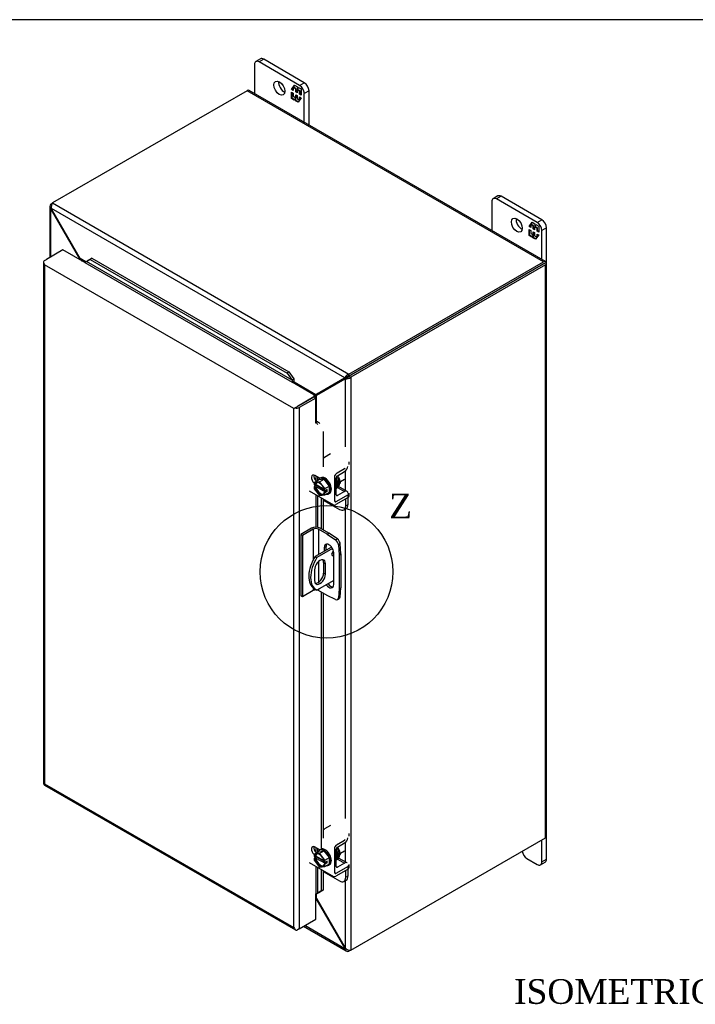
# Model space of a CAD drawing. Header units: inches. Extents: x 0 to 120, y -1 to 80.
# Tile 10 of 11: x 82 to 101, y 52 to 80. Entities that reach past the tile are written whole.
import ezdxf
from ezdxf.enums import TextEntityAlignment as Align
from ezdxf.lldxf.tags import DXFTag

# ---------------------------------------------------------------- set-up
doc = ezdxf.new("R2010")
doc.units = ezdxf.units.IN
doc.header["$MEASUREMENT"] = 0
for name, color, linetype in [('COM40153-1', 7, 'Continuous'), ('COM40153-2', 7, 'Continuous'), ('COM42667', 7, 'Continuous'), ('COM42780', 7, 'Continuous'), ('COM42947', 7, 'Continuous'), ('COM48470', 7, 'Continuous'), ('COM71102-5', 7, 'Continuous'), ('Default', 7, 'Continuous'), ('FET07710', 7, 'Continuous'), ('NTS166105', 7, 'Continuous'), ('SCC19011', 7, 'Continuous'), ('SPR20265', 7, 'Continuous'), ('WAF25035', 7, 'Continuous')]:
    doc.layers.add(name, color=color, linetype=linetype)
doc.styles.add('SEACAD_Times_New_Roman', font='times.ttf')
tags = doc.linetypes.add('CENTER2', pattern=[1.125, 0.75, -0.125, 0.125, -0.125]).pattern_tags.tags
tags[10:11] = [DXFTag(74, 4), DXFTag(75, 0), DXFTag(340, '0'), DXFTag(46, 0.0), DXFTag(50, 0.0), DXFTag(44, 0.0), DXFTag(45, 0.0)]
tags[8:9] = [DXFTag(74, 4), DXFTag(75, 0), DXFTag(340, '0'), DXFTag(46, 0.0), DXFTag(50, 0.0), DXFTag(44, 0.0), DXFTag(45, 0.0)]
tags[6:7] = [DXFTag(74, 4), DXFTag(75, 0), DXFTag(340, '0'), DXFTag(46, 0.0), DXFTag(50, 0.0), DXFTag(44, 0.0), DXFTag(45, 0.0)]
tags[4:5] = [DXFTag(74, 4), DXFTag(75, 0), DXFTag(340, '0'), DXFTag(46, 0.0), DXFTag(50, 0.0), DXFTag(44, 0.0), DXFTag(45, 0.0)]

# ---------------------------------------------------------------- blocks, each defined once
blk = doc.blocks.new('SE2')
at = {"layer": 'COM40153-1', "color": 7, "linetype": 'Continuous'}
for p, q in [((90.345, 64.712), (89.88, 64.444)), ((90.372, 64.669), (89.931, 64.414)), ((90.59, 64.769), (90.59, 64.821)), ((89.88, 64.444), (89.931, 64.414)), ((90.12, 64.271), (90.171, 64.242)), ((90.12, 64.271), (90.12, 63.975)), ((90.171, 63.946), (90.171, 64.242)), ((89.862, 64.064), (89.862, 63.767)), ((90.12, 63.975), (90.171, 63.946)), ((89.856, 63.538), (89.907, 63.508)), ((90.405, 63.769), (89.931, 63.496))]:
    blk.add_line(p, q, dxfattribs=at)
for centre, major_axis, start_param, end_param in [((90.482, 64.821), (-0.108, 0), 2.913169, 3.654418), ((90.231, 64.187), (0.375, 0.65), 1.508132, 3.141593), ((90.282, 64.158), (0.375, 0.65), 1.508132, 3.204257), ((90.016, 64.153), (-0.109, -0.189), 2.356194, 5.497787), ((90.392, 64.528), (-0.0313, -0.0541), 3.703412, 6.283185), ((90.341, 64.557), (0.0312, 0.0541), 4.093609, 5.331168), ((90.392, 64.528), (-0.0313, -0.0541), 0, 1.076383), ((89.965, 64.182), (-0.109, -0.189), 2.356194, 2.906426), ((90.016, 63.856), (0.109, 0.189), 2.356194, 5.497787), ((89.965, 63.886), (0.109, 0.189), 3.37676, 5.497787)]:
    blk.add_ellipse(centre, major_axis=major_axis, ratio=0.57735, start_param=start_param, end_param=end_param, dxfattribs=at)
at = {"layer": 'COM40153-2', "color": 7, "linetype": 'Continuous'}
for p, q in [((89.778, 65.245), (89.477, 65.071)), ((89.827, 65.216), (89.527, 65.043)), ((89.827, 65.216), (89.827, 64.352)), ((89.976, 65.216), (89.976, 64.499)), ((90.222, 65.074), (89.976, 65.216)), ((90.271, 65.103), (90.025, 65.245)), ((89.477, 65.071), (89.477, 63.336)), ((89.527, 65.043), (89.477, 65.071)), ((89.527, 65.043), (89.527, 63.308)), ((90.222, 65.074), (90.271, 65.103)), ((90.222, 65.074), (90.458, 64.914)), ((90.508, 64.942), (90.271, 65.103)), ((90.458, 64.914), (90.508, 64.942)), ((90.139, 64.703), (90.189, 64.732)), ((90.139, 64.703), (90.139, 64.594)), ((90.189, 64.622), (90.189, 64.732)), ((90.588, 64.803), (90.538, 64.775)), ((90.538, 64.775), (90.559, 64.49)), ((90.609, 64.518), (90.588, 64.803)), ((90.405, 63.652), (90.405, 64.55)), ((90.559, 64.49), (90.609, 64.518)), ((90.559, 64.49), (90.559, 63.534)), ((90.609, 64.518), (90.609, 63.562)), ((89.976, 64.301), (89.976, 63.714)), ((89.827, 63.557), (89.827, 63.481)), ((89.976, 63.522), (89.976, 63.481)), ((90.559, 63.534), (90.538, 63.273)), ((90.559, 63.534), (90.609, 63.562)), ((90.588, 63.301), (90.609, 63.562)), ((89.527, 63.308), (89.477, 63.336)), ((89.827, 63.481), (89.527, 63.308)), ((90.222, 63.339), (89.976, 63.481)), ((90.458, 63.226), (90.222, 63.339)), ((90.513, 63.224), (90.562, 63.253)), ((90.538, 63.273), (90.588, 63.301))]:
    blk.add_line(p, q, dxfattribs=at)
for centre, major_axis, start_param, end_param in [((89.901, 65.173), (-0.175, 0), 3.926991, 5.497787), ((89.901, 65.173), (-0.105, 0), 3.926991, 5.497787), ((90.5, 64.845), (-0.063, 0.108), 4.014257, 5.410521), ((90.272, 64.627), (0.094, -0.162), 0.785398, 3.926991), ((90.321, 64.655), (0.094, -0.162), 3.408746, 3.926991), ((90.45, 64.817), (0.062, -0.108), 0.872665, 2.268928), ((90.272, 63.728), (-0.094, 0.162), 1.73559, 3.926991), ((90.321, 63.757), (-0.094, 0.162), 1.73559, 2.87444), ((89.901, 63.438), (0.105, 0), 1.304265, 2.356194), ((89.901, 63.438), (0.105, 0), 0.785398, 1.281716), ((90.45, 63.333), (-0.062, 0.108), 2.443461, 3.839724), ((90.5, 63.361), (-0.063, 0.108), 3.141593, 3.839724)]:
    blk.add_ellipse(centre, major_axis=major_axis, ratio=0.57735, start_param=start_param, end_param=end_param, dxfattribs=at)
at = {"layer": 'COM42667', "color": 7, "linetype": 'Continuous'}
for p, q in [((90.317, 67.35), (90.141, 67.248)), ((90.847, 67.047), (90.847, 67.125)), ((90.013, 66.657), (89.876, 66.736)), ((90.435, 66.013), (90.435, 66.741)), ((89.711, 66.304), (90.397, 65.908)), ((90.81, 66.19), (90.469, 65.993)), ((90.81, 66.112), (90.469, 65.915)), ((90.81, 66.112), (90.81, 66.19)), ((90.847, 66.163), (90.847, 66.241)), ((90.469, 65.993), (90.435, 66.013)), ((90.317, 56.836), (90.141, 56.735)), ((90.847, 56.534), (90.847, 56.612)), ((90.013, 56.144), (89.876, 56.223)), ((90.435, 55.499), (90.435, 56.227)), ((89.711, 55.791), (90.397, 55.395)), ((90.847, 55.65), (90.847, 55.728)), ((90.469, 55.48), (90.435, 55.499)), ((90.81, 55.677), (90.469, 55.48)), ((90.81, 55.599), (90.469, 55.402)), ((90.81, 55.599), (90.81, 55.677))]:
    blk.add_line(p, q, dxfattribs=at)
for centre, major_axis, start_param, end_param in [((90.099, 67.273), (0.06, 0), 4.906133, 5.497787), ((89.876, 66.622), (0.07, -0.122), 2.356194, 5.249698), ((89.943, 66.66), (0.07, -0.122), 3.6401, 5.141192), ((90.722, 66.241), (-0.125, 0), 2.356194, 3.141593), ((90.722, 66.163), (-0.125, 0), 2.356194, 3.141593), ((90.469, 66.032), (0.072, 0.124), 3.141593, 3.926991), ((90.469, 66.032), (0.024, 0.0416), 2.356194, 3.926991), ((90.099, 56.759), (0.06, 0), 4.906133, 5.497787), ((89.876, 56.109), (0.07, -0.122), 2.356194, 5.249698), ((89.943, 56.147), (0.07, -0.122), 3.6401, 5.141192), ((90.722, 55.728), (-0.125, 0), 2.356194, 3.141593), ((90.469, 55.519), (0.024, 0.0416), 2.356194, 3.926991), ((90.722, 55.65), (-0.125, 0), 2.356194, 3.141593), ((90.469, 55.519), (0.071, 0.124), 3.141593, 3.926991)]:
    blk.add_ellipse(centre, major_axis=major_axis, ratio=0.57735, start_param=start_param, end_param=end_param, dxfattribs=at)
at = {"layer": 'COM42780', "color": 7, "linetype": 'Continuous'}
for p, q in [((90.507, 66.809), (90.711, 66.931)), ((90.704, 66.935), (90.711, 66.931)), ((90.475, 66.189), (90.475, 66.674)), ((90.496, 66.815), (90.507, 66.809)), ((90.508, 66.732), (90.712, 66.854)), ((90.512, 66.399), (90.712, 66.283)), ((90.782, 66.289), (90.544, 66.427)), ((90.11, 66.043), (90.568, 65.779)), ((90.435, 66.086), (90.437, 66.085)), ((90.475, 66.188), (90.508, 66.169)), ((90.712, 66.283), (90.508, 66.169)), ((90.745, 65.881), (90.745, 66.075)), ((90.812, 65.92), (90.812, 66.113)), ((90.693, 65.766), (90.76, 65.805)), ((90.745, 65.881), (90.812, 65.92)), ((90.496, 56.302), (90.507, 56.296)), ((90.507, 56.296), (90.711, 56.418)), ((90.508, 56.219), (90.712, 56.341)), ((90.704, 56.422), (90.711, 56.418)), ((90.475, 55.676), (90.475, 56.161)), ((90.712, 55.77), (90.508, 55.656)), ((90.512, 55.885), (90.712, 55.77)), ((90.782, 55.776), (90.544, 55.913)), ((90.11, 55.53), (90.568, 55.265)), ((90.435, 55.573), (90.437, 55.571)), ((90.475, 55.675), (90.508, 55.656)), ((90.745, 55.368), (90.745, 55.561)), ((90.812, 55.406), (90.812, 55.6)), ((90.693, 55.253), (90.76, 55.292)), ((90.745, 55.368), (90.812, 55.406))]:
    blk.add_line(p, q, dxfattribs=at)
for centre, major_axis, start_param, end_param in [((90.711, 66.97), (-0.024, -0.0416), 0.802851, 1.434244), ((90.711, 66.97), (-0.072, -0.124), 0.802851, 2.085447), ((90.508, 66.693), (-0.072, -0.124), 3.944444, 4.741331), ((90.508, 66.693), (-0.024, -0.0416), 3.944444, 5.497787), ((90.711, 66.165), (-0.072, -0.124), 2.356194, 3.909538), ((90.508, 66.208), (0.072, 0.124), 3.112651, 3.141593), ((90.508, 66.208), (0.024, 0.0416), 2.356194, 3.909538), ((90.568, 65.983), (-0.125, 0.217), 2.356194, 3.926991), ((90.635, 66.022), (-0.125, 0.217), 3.141593, 3.926991), ((90.508, 56.18), (-0.072, -0.124), 3.944444, 4.741331), ((90.711, 56.457), (-0.024, -0.0416), 0.802851, 1.434244), ((90.711, 56.457), (-0.071, -0.124), 0.802851, 2.085447), ((90.508, 56.18), (-0.024, -0.0416), 3.944444, 5.497787), ((90.711, 55.652), (-0.072, -0.124), 3.141593, 3.909538), ((90.508, 55.695), (0.071, 0.124), 3.112651, 3.141593), ((90.508, 55.695), (0.024, 0.0416), 2.356194, 3.909538), ((90.568, 55.47), (-0.125, 0.217), 2.356194, 3.926991), ((90.635, 55.508), (-0.125, 0.217), 3.141593, 3.926991)]:
    blk.add_ellipse(centre, major_axis=major_axis, ratio=0.57735, start_param=start_param, end_param=end_param, dxfattribs=at)
at = {"layer": 'COM42947', "color": 7, "linetype": 'Continuous'}
for p, q in [((94.695, 71.776), (94.627, 71.737)), ((94.627, 71.737), (94.627, 71.737)), ((94.627, 71.737), (94.627, 71.737)), ((94.695, 71.776), (94.694, 71.776)), ((94.695, 71.776), (94.695, 71.776))]:
    blk.add_line(p, q, dxfattribs=at)
at = {"layer": 'COM48470', "color": 7, "linetype": 'Continuous'}
for p, q in [((87.958, 77.626), (82.454, 74.448)), ((96.341, 72.786), (87.958, 77.626)), ((96.395, 72.791), (88.012, 77.631)), ((82.403, 74.419), (82.454, 74.448)), ((82.43, 74.403), (82.403, 74.419)), ((82.454, 74.448), (90.837, 69.608)), ((82.371, 74.349), (82.371, 72.902)), ((82.421, 74.291), (82.403, 74.28)), ((82.403, 72.921), (82.403, 74.28)), ((82.42, 74.257), (82.403, 74.28)), ((82.42, 74.257), (82.433, 74.264)), ((83.222, 72.867), (82.42, 74.257)), ((90.717, 69.501), (82.421, 74.291)), ((82.433, 74.264), (82.421, 74.291)), ((83.235, 72.874), (82.433, 74.264)), ((83.222, 72.867), (83.235, 72.874)), ((83.222, 72.842), (83.222, 72.867)), ((83.389, 72.785), (83.235, 72.874)), ((90.837, 69.608), (96.341, 72.786)), ((90.837, 69.549), (96.341, 72.727)), ((96.341, 72.727), (90.837, 69.549)), ((96.413, 72.768), (96.341, 72.727)), ((96.413, 72.768), (96.341, 72.727)), ((96.341, 72.727), (96.392, 72.756)), ((96.341, 72.727), (96.341, 72.727)), ((96.341, 72.727), (96.341, 72.727)), ((96.424, 56.529), (96.424, 72.741)), ((96.392, 72.697), (90.888, 69.52)), ((96.392, 56.485), (96.392, 72.697)), ((89.903, 69.024), (89.286, 69.381)), ((90.706, 69.488), (89.903, 69.024)), ((90.718, 69.466), (89.916, 69.002)), ((90.757, 69.517), (89.954, 69.054)), ((90.769, 69.495), (89.967, 69.032)), ((90.706, 69.488), (90.757, 69.517)), ((90.717, 69.501), (90.706, 69.488)), ((90.768, 69.53), (90.717, 69.501)), ((90.718, 69.466), (90.769, 69.495)), ((90.735, 69.469), (90.718, 69.466)), ((90.786, 69.499), (90.735, 69.469)), ((90.735, 67.545), (90.735, 69.469)), ((90.768, 69.53), (90.757, 69.517)), ((90.761, 69.526), (90.775, 69.534)), ((90.786, 69.499), (90.769, 69.495)), ((90.793, 69.503), (90.779, 69.494)), ((90.837, 69.549), (90.837, 69.608)), ((90.837, 69.549), (90.888, 69.52)), ((90.888, 69.52), (90.888, 53.307)), ((89.821, 68.944), (89.821, 68.944)), ((89.954, 69.054), (89.903, 69.024)), ((89.967, 69.032), (89.916, 69.002)), ((89.916, 68.262), (89.916, 69.002)), ((90.735, 66.316), (90.735, 66.871)), ((90.735, 57.031), (90.735, 65.791)), ((90.735, 55.803), (90.735, 56.358)), ((90.888, 53.307), (96.392, 56.485)), ((90.735, 53.358), (90.735, 55.278)), ((89.916, 54.771), (89.916, 54.903)), ((89.903, 54.764), (89.898, 54.767)), ((89.903, 54.764), (89.916, 54.771)), ((89.903, 54.764), (90.706, 53.374)), ((89.916, 54.771), (90.718, 53.381)), ((89.552, 53.983), (90.761, 53.285)), ((90.717, 53.347), (89.584, 54.002)), ((90.706, 53.374), (90.718, 53.381)), ((90.706, 53.374), (90.717, 53.347)), ((90.735, 53.358), (90.717, 53.347)), ((90.718, 53.381), (90.735, 53.358)), ((90.837, 53.309), (90.837, 53.278)), ((90.888, 53.307), (90.837, 53.278))]:
    blk.add_line(p, q, dxfattribs=at)
for centre, radius, start, end in [((82.464, 74.349), 0.0923, 131.3818, 228.6182), ((82.609, 74.334), 0.192, 143.5515, 192.9586), ((90.894, 69.424), 0.192, 107.0414, 156.4485), ((90.757, 69.66), 0.192, 263.5515, 312.9586), ((90.841, 69.401), 0.148, 91.3268, 119.2753), ((90.714, 69.623), 0.144, 300.272, 329.1259), ((92.597, 64.093), 5.595, 118.0355, 119.4412), ((86.971, 73.835), 5.635, 300.6778, 301.9581), ((90.808, 53.365), 0.0923, 191.3818, 288.6182), ((90.867, 53.499), 0.192, 227.0414, 276.4485)]:
    blk.add_arc(centre, radius, start, end, dxfattribs=at)
for centre, major_axis, ratio, start_param, end_param in [((87.958, 77.538), (-0.054, -0.0935), 0.57735, 3.141593, 3.926991), ((96.341, 72.698), (-0.054, -0.0935), 0.57735, 2.696031, 3.926991), ((96.316, 72.712), (-0.036, -0.0207), 0.000948, 2.355648, 3.926445), ((96.316, 72.712), (-0.036, -0.0208), 0.000948, 2.356741, 3.927537), ((96.316, 72.712), (0.108, 0.062), 0.000948, -0.784852, -0.445015), ((96.316, 72.712), (0.108, 0.062), 0.000948, 0.445015, 0.784852), ((96.316, 72.741), (-0.108, 0), 0.57735, 2.356194, 3.587154), ((96.316, 56.529), (-0.108, 0), 0.57735, 2.356194, 3.141593)]:
    blk.add_ellipse(centre, major_axis=major_axis, ratio=ratio, start_param=start_param, end_param=end_param, dxfattribs=at)
blk.add_open_spline([(83.222, 72.867), (83.225, 72.858), (83.227, 72.849), (83.228, 72.84)], degree=3, dxfattribs=at)
for points, knots in [([(83.286, 72.806), (83.285, 72.806), (83.285, 72.806), (83.284, 72.81), (83.282, 72.813), (83.278, 72.821), (83.276, 72.825), (83.268, 72.837), (83.262, 72.845), (83.249, 72.86), (83.242, 72.867), (83.235, 72.874)], [0.2468542, 0.2468542, 0.2468542, 0.2468542, 0.25, 0.25, 0.375, 0.375, 0.5, 0.5, 0.75, 0.75, 1, 1, 1, 1]), ([(89.903, 69.024), (89.896, 69.026), (89.888, 69.027), (89.872, 69.028), (89.864, 69.029), (89.851, 69.029), (89.846, 69.029), (89.837, 69.029), (89.833, 69.029), (89.828, 69.028), (89.828, 69.028), (89.828, 69.028)], [0, 0, 0, 0, 0.25, 0.25, 0.5, 0.5, 0.625, 0.625, 0.75, 0.75, 0.7531476, 0.7531476, 0.7531476, 0.7531476]), ([(89.883, 68.938), (89.885, 68.941), (89.887, 68.944), (89.892, 68.951), (89.894, 68.955), (89.9, 68.966), (89.904, 68.973), (89.91, 68.988), (89.913, 68.995), (89.916, 69.002)], [0.2723203, 0.2723203, 0.2723203, 0.2723203, 0.375, 0.375, 0.5, 0.5, 0.75, 0.75, 1, 1, 1, 1]), ([(89.916, 54.771), (89.913, 54.781), (89.91, 54.791), (89.904, 54.808), (89.901, 54.815), (89.898, 54.823)], [0, 0, 0, 0, 0.25, 0.25, 0.459374, 0.459374, 0.459374, 0.459374])]:
    blk.add_open_spline(points, degree=3, knots=knots, dxfattribs=at)
at = {"layer": 'COM71102-5', "color": 7, "linetype": 'Continuous'}
for p, q in [((82.745, 73.118), (82.279, 72.849)), ((83.363, 72.761), (82.745, 73.118)), ((82.196, 72.775), (82.196, 58.029)), ((82.206, 72.749), (82.207, 72.749)), ((82.228, 72.819), (82.279, 72.849)), ((83.363, 72.761), (89.228, 69.375)), ((83.413, 72.795), (83.514, 72.851)), ((83.413, 72.795), (83.464, 72.834)), ((89.228, 69.438), (83.413, 72.795)), ((83.464, 72.834), (83.564, 72.89)), ((83.564, 72.89), (83.514, 72.851)), ((83.514, 72.851), (89.085, 69.635)), ((83.564, 72.89), (89.135, 69.674)), ((89.279, 68.631), (82.228, 72.702)), ((82.228, 72.702), (82.228, 58.014)), ((89.135, 69.674), (89.085, 69.635)), ((89.135, 69.674), (89.278, 69.477)), ((89.085, 69.635), (89.228, 69.438)), ((89.228, 69.438), (89.278, 69.477)), ((89.847, 69.018), (89.228, 69.375)), ((89.247, 69.397), (89.286, 69.381)), ((89.847, 68.959), (89.381, 68.69)), ((89.898, 68.929), (89.432, 68.66)), ((89.488, 68.752), (89.847, 68.959)), ((89.847, 69.018), (89.847, 68.959)), ((89.898, 68.929), (89.847, 68.959)), ((89.898, 68.215), (89.898, 68.929)), ((89.33, 68.66), (89.279, 68.631)), ((89.279, 53.943), (89.279, 68.631)), ((89.309, 68.648), (89.381, 68.69)), ((89.432, 68.66), (89.432, 53.914)), ((89.926, 68.221), (89.932, 68.262)), ((90.11, 67.984), (90.11, 66.982)), ((89.898, 66.724), (89.898, 66.585)), ((89.952, 66.598), (89.952, 66.692)), ((89.898, 66.197), (89.898, 65.274)), ((89.952, 65.27), (89.952, 66.165)), ((90.052, 66.108), (90.052, 65.229)), ((90.11, 66.074), (90.11, 65.195)), ((90.052, 63.437), (90.052, 56.165)), ((90.11, 63.403), (90.11, 56.473)), ((82.225, 57.979), (89.327, 53.879)), ((82.228, 58.014), (89.279, 53.943)), ((89.898, 56.211), (89.898, 56.072)), ((89.952, 56.085), (89.952, 56.179)), ((89.898, 55.684), (89.898, 54.897)), ((89.952, 54.923), (89.952, 55.652)), ((90.052, 55.595), (90.052, 54.983)), ((90.11, 55.561), (90.11, 55.006)), ((89.898, 54.183), (89.898, 54.897)), ((90.052, 54.983), (89.952, 54.923)), ((89.952, 54.923), (90.011, 54.947)), ((90.11, 55.006), (90.011, 54.947)), ((90.11, 55.006), (90.052, 54.983)), ((89.432, 53.914), (89.898, 54.183)), ((89.309, 53.901), (89.309, 53.901)), ((89.432, 53.914), (89.381, 53.884))]:
    blk.add_line(p, q, dxfattribs=at)
for centre, radius, start, end in [((83.234, 73.185), 0.429, 290.361, 294.7955), ((83.369, 72.872), 0.088, 292.4985, 302.5588), ((89.137, 69.37), 0.114, 13.4118, 36.7266), ((89.121, 69.415), 0.169, 348.3422, 21.6032), ((89.879, 68.102), 0.169, 38.3968, 71.6578), ((89.848, 68.138), 0.114, 23.2734, 46.5882), ((90.2, 54.573), 0.429, 125.2045, 129.639), ((89.997, 54.847), 0.088, 117.4412, 127.5015)]:
    blk.add_arc(centre, radius, start, end, dxfattribs=at)
for centre, major_axis, ratio, start_param, end_param in [((82.304, 72.775), (0.108, 0), 0.57735, 2.356194, 3.587154), ((82.304, 72.746), (-0.076, 0.132), 0.577982, 1.230411, 1.570248), ((82.304, 72.746), (-0.076, 0.132), 0.577982, 1.231508, 1.571345), ((83.363, 72.79), (0.018, 0.0312), 0.57735, 3.926991, 4.799655), ((89.228, 69.404), (-0.018, -0.0312), 0.57735, 0.785398, 1.658063), ((89.228, 69.404), (-0.054, -0.0935), 0.57735, 1.332855, 1.658063), ((89.355, 68.675), (-0.108, -0.062), 0.000948, -1.124689, -0.784852), ((89.355, 68.675), (-0.108, -0.062), 0.000948, 0.784852, 1.124689), ((89.355, 68.704), (0.108, 0), 0.57735, 4.266828, 5.497787), ((89.923, 68.2), (0.108, 0), 0.57735, 1.48353, 1.808737), ((89.923, 68.2), (0.036, 0), 0.57735, 1.48353, 2.356194), ((82.304, 58.029), (0.108, 0), 0.57735, 3.141593, 3.587154), ((82.304, 58.058), (-0.108, -0.062), 0.000948, 0.445015, 0.784852), ((82.304, 58.058), (-0.108, -0.062), 0.000948, -0.784852, -0.445015), ((82.279, 58.073), (0.054, 0.0935), 0.57735, 2.696031, 3.141593), ((89.923, 54.882), (-0.036, 0), 0.57735, 4.625123, 5.497787), ((89.355, 53.987), (0.076, -0.132), 0.577982, 4.712938, 5.052774), ((89.381, 53.972), (0.054, 0.0935), 0.57735, 2.696031, 3.926991)]:
    blk.add_ellipse(centre, major_axis=major_axis, ratio=ratio, start_param=start_param, end_param=end_param, dxfattribs=at)
at = {"layer": 'FET07710', "color": 7, "linetype": 'Continuous'}
for p, q in [((88.16, 78.363), (88.16, 77.546)), ((88.331, 78.525), (88.199, 78.449)), ((88.425, 78.516), (88.293, 78.439)), ((89.442, 77.776), (88.293, 78.439)), ((89.574, 77.852), (88.425, 78.516)), ((89.214, 77.658), (89.3, 77.782)), ((89.268, 77.723), (89.306, 77.778)), ((89.3, 77.782), (89.377, 77.737)), ((89.377, 77.737), (89.377, 77.674)), ((89.442, 77.776), (89.574, 77.852)), ((89.228, 77.667), (89.214, 77.658)), ((89.259, 77.632), (89.214, 77.658)), ((89.214, 77.406), (89.214, 77.579)), ((89.214, 77.579), (89.259, 77.553)), ((89.228, 77.667), (89.259, 77.711)), ((89.259, 77.648), (89.228, 77.667)), ((89.228, 77.414), (89.228, 77.571)), ((89.273, 77.727), (89.259, 77.719)), ((89.329, 77.678), (89.259, 77.719)), ((89.259, 77.719), (89.259, 77.632)), ((89.259, 77.553), (89.259, 77.466)), ((89.259, 77.466), (89.329, 77.426)), ((89.343, 77.687), (89.273, 77.727)), ((89.343, 77.687), (89.329, 77.678)), ((89.329, 77.592), (89.329, 77.678)), ((89.343, 77.6), (89.329, 77.592)), ((89.371, 77.568), (89.329, 77.592)), ((89.329, 77.426), (89.329, 77.512)), ((89.329, 77.512), (89.371, 77.488)), ((89.343, 77.6), (89.343, 77.687)), ((89.371, 77.584), (89.343, 77.6)), ((89.343, 77.434), (89.343, 77.504)), ((89.385, 77.662), (89.371, 77.654)), ((89.44, 77.614), (89.371, 77.654)), ((89.371, 77.654), (89.371, 77.568)), ((89.371, 77.488), (89.371, 77.402)), ((89.377, 77.674), (89.409, 77.719)), ((89.391, 77.682), (89.377, 77.674)), ((89.455, 77.622), (89.385, 77.662)), ((89.391, 77.682), (89.415, 77.715)), ((89.409, 77.719), (89.486, 77.674)), ((89.455, 77.622), (89.44, 77.614)), ((89.44, 77.527), (89.44, 77.614)), ((89.455, 77.536), (89.44, 77.527)), ((89.486, 77.501), (89.44, 77.527)), ((89.455, 77.536), (89.455, 77.622)), ((89.486, 77.517), (89.455, 77.536)), ((89.486, 77.674), (89.486, 77.501)), ((89.707, 77.623), (89.574, 77.546)), ((89.574, 76.729), (89.574, 77.546)), ((89.707, 76.653), (89.707, 77.623)), ((89.228, 77.414), (89.214, 77.406)), ((89.291, 77.361), (89.214, 77.406)), ((89.299, 77.373), (89.228, 77.414)), ((89.322, 77.406), (89.291, 77.361)), ((89.336, 77.414), (89.322, 77.406)), ((89.322, 77.343), (89.322, 77.406)), ((89.336, 77.351), (89.322, 77.343)), ((89.399, 77.298), (89.322, 77.343)), ((89.343, 77.434), (89.329, 77.426)), ((89.336, 77.351), (89.336, 77.414)), ((89.408, 77.31), (89.336, 77.351)), ((89.371, 77.402), (89.44, 77.361)), ((89.486, 77.422), (89.399, 77.298)), ((89.44, 77.361), (89.44, 77.448)), ((89.44, 77.448), (89.486, 77.422)), ((89.446, 77.365), (89.44, 77.361)), ((89.455, 77.377), (89.455, 77.44)), ((94.878, 74.484), (94.878, 73.667)), ((95.049, 74.647), (94.917, 74.57)), ((95.143, 74.637), (95.01, 74.561)), ((96.159, 73.898), (95.01, 74.561)), ((96.292, 73.974), (95.143, 74.637)), ((95.931, 73.78), (96.018, 73.903)), ((95.945, 73.788), (95.977, 73.833)), ((95.991, 73.848), (95.977, 73.84)), ((96.046, 73.8), (95.977, 73.84)), ((95.977, 73.84), (95.977, 73.754)), ((95.985, 73.845), (96.024, 73.9)), ((96.06, 73.808), (95.991, 73.848)), ((96.018, 73.903), (96.095, 73.859)), ((96.095, 73.859), (96.095, 73.795)), ((96.095, 73.795), (96.127, 73.841)), ((96.109, 73.804), (96.133, 73.837)), ((96.127, 73.841), (96.204, 73.796)), ((96.159, 73.898), (96.292, 73.974)), ((95.945, 73.788), (95.931, 73.78)), ((95.977, 73.754), (95.931, 73.78)), ((95.931, 73.527), (95.931, 73.701)), ((95.931, 73.701), (95.977, 73.674)), ((95.977, 73.77), (95.945, 73.788)), ((95.945, 73.535), (95.945, 73.692)), ((95.977, 73.674), (95.977, 73.588)), ((95.977, 73.588), (96.046, 73.548)), ((96.06, 73.808), (96.046, 73.8)), ((96.046, 73.714), (96.046, 73.8)), ((96.06, 73.722), (96.046, 73.714)), ((96.088, 73.689), (96.046, 73.714)), ((96.046, 73.548), (96.046, 73.634)), ((96.046, 73.634), (96.088, 73.61)), ((96.06, 73.556), (96.046, 73.548)), ((96.06, 73.722), (96.06, 73.808)), ((96.088, 73.706), (96.06, 73.722)), ((96.06, 73.556), (96.06, 73.626)), ((96.103, 73.784), (96.088, 73.776)), ((96.158, 73.736), (96.088, 73.776)), ((96.088, 73.776), (96.088, 73.689)), ((96.088, 73.61), (96.088, 73.523)), ((96.109, 73.804), (96.095, 73.795)), ((96.172, 73.744), (96.103, 73.784)), ((96.172, 73.744), (96.158, 73.736)), ((96.158, 73.649), (96.158, 73.736)), ((96.172, 73.657), (96.158, 73.649)), ((96.204, 73.623), (96.158, 73.649)), ((96.158, 73.483), (96.158, 73.57)), ((96.158, 73.57), (96.204, 73.543)), ((96.172, 73.657), (96.172, 73.744)), ((96.204, 73.639), (96.172, 73.657)), ((96.172, 73.498), (96.172, 73.561)), ((96.204, 73.796), (96.204, 73.623)), ((96.424, 73.744), (96.292, 73.668)), ((96.292, 72.851), (96.292, 73.668)), ((96.424, 72.009), (96.424, 73.744)), ((95.945, 73.535), (95.931, 73.527)), ((96.008, 73.483), (95.931, 73.527)), ((96.016, 73.494), (95.945, 73.535)), ((96.04, 73.528), (96.008, 73.483)), ((96.054, 73.536), (96.04, 73.528)), ((96.04, 73.465), (96.04, 73.528)), ((96.054, 73.473), (96.04, 73.465)), ((96.117, 73.42), (96.04, 73.465)), ((96.054, 73.473), (96.054, 73.536)), ((96.125, 73.432), (96.054, 73.473)), ((96.088, 73.523), (96.158, 73.483)), ((96.204, 73.543), (96.117, 73.42)), ((96.164, 73.486), (96.158, 73.483)), ((96.424, 72.009), (96.424, 72.009)), ((96.424, 55.883), (96.424, 57.618)), ((96.424, 57.618), (96.424, 57.618)), ((96.292, 55.807), (96.292, 56.427)), ((95.872, 55.897), (96.159, 55.73)), ((96.253, 55.721), (96.385, 55.798)), ((96.292, 55.807), (96.424, 55.883))]:
    blk.add_line(p, q, dxfattribs=at)
for centre, major_axis, start_param, end_param in [((88.293, 78.286), (0.094, -0.162), 2.356194, 3.926991), ((88.425, 78.363), (0.094, -0.162), 2.356194, 3.141593), ((89, 77.776), (-0.109, 0.189), 0.649107, 2.492486), ((89.442, 77.623), (0.094, -0.162), 0.785398, 2.356194), ((89.574, 77.699), (-0.094, 0.162), 3.926991, 5.497787), ((95.01, 74.408), (0.094, -0.162), 2.356194, 3.926991), ((95.143, 74.484), (0.094, -0.162), 2.356194, 3.141593), ((95.717, 73.897), (-0.109, 0.189), 0.649107, 2.492486), ((96.159, 73.744), (0.094, -0.162), 0.785398, 2.356194), ((96.292, 73.821), (-0.094, 0.162), 3.926991, 5.497787), ((96.292, 72.086), (-0.094, 0.162), 3.873825, 3.926991), ((96.292, 57.695), (-0.094, 0.162), 3.926991, 3.980157), ((95.872, 56.05), (-0.094, 0.162), 0.898798, 2.356194), ((96.159, 55.884), (-0.094, 0.162), 2.356194, 3.926991), ((96.292, 55.96), (-0.094, 0.162), 3.141593, 3.926991)]:
    blk.add_ellipse(centre, major_axis=major_axis, ratio=0.57735, start_param=start_param, end_param=end_param, dxfattribs=at)
for centre in [(88.867, 77.699), (95.585, 73.821)]:
    blk.add_ellipse(centre, major_axis=(-0.109, 0.189), ratio=0.57735, dxfattribs=at)
at = {"layer": 'NTS166105', "color": 7, "linetype": 'Continuous'}
for p, q in [((94.082, 71.422), (94.082, 71.422)), ((93.856, 71.292), (93.856, 71.292))]:
    blk.add_line(p, q, dxfattribs=at)
at = {"layer": 'SCC19011', "color": 7, "linetype": 'Continuous'}
for p, q in [((89.852, 66.54), (89.98, 66.614)), ((90.132, 66.634), (89.98, 66.614)), ((90.004, 66.56), (90.132, 66.634)), ((90.284, 66.439), (90.132, 66.634)), ((90.593, 66.563), (90.71, 66.631)), ((90.004, 66.56), (89.852, 66.54)), ((89.852, 66.54), (89.852, 66.479)), ((89.866, 66.471), (89.852, 66.479)), ((89.919, 66.462), (89.852, 66.424)), ((89.852, 66.424), (89.852, 66.362)), ((89.852, 66.424), (89.866, 66.415)), ((89.852, 66.362), (90.004, 66.167)), ((89.902, 66.483), (89.88, 66.471)), ((89.88, 66.415), (89.902, 66.427)), ((90.135, 66.348), (89.902, 66.483)), ((89.902, 66.427), (90.162, 66.277)), ((89.919, 66.473), (89.919, 66.462)), ((89.919, 66.462), (90.138, 66.336)), ((90.156, 66.365), (90.004, 66.56)), ((90.156, 66.303), (90.141, 66.312)), ((90.156, 66.365), (90.284, 66.439)), ((90.156, 66.303), (90.156, 66.365)), ((90.223, 66.342), (90.156, 66.303)), ((90.175, 66.315), (90.223, 66.287)), ((90.223, 66.287), (90.223, 66.342)), ((90.284, 66.261), (90.284, 66.439)), ((90.004, 66.167), (90.156, 66.187)), ((90.162, 66.277), (90.141, 66.265)), ((90.141, 66.256), (90.156, 66.248)), ((90.223, 66.287), (90.156, 66.248)), ((90.156, 66.187), (90.284, 66.261)), ((90.156, 66.187), (90.156, 66.248)), ((89.852, 56.027), (89.98, 56.101)), ((90.004, 56.047), (89.852, 56.027)), ((89.852, 56.027), (89.852, 55.966)), ((90.132, 56.121), (89.98, 56.101)), ((90.004, 56.047), (90.132, 56.121)), ((90.156, 55.851), (90.004, 56.047)), ((90.284, 55.925), (90.132, 56.121)), ((90.593, 56.05), (90.71, 56.117)), ((89.866, 55.957), (89.852, 55.966)), ((89.919, 55.949), (89.852, 55.91)), ((89.852, 55.91), (89.852, 55.849)), ((89.852, 55.91), (89.866, 55.902)), ((89.852, 55.849), (90.004, 55.654)), ((89.902, 55.97), (89.88, 55.957)), ((89.88, 55.902), (89.902, 55.914)), ((90.135, 55.835), (89.902, 55.97)), ((89.902, 55.914), (90.162, 55.764)), ((89.919, 55.96), (89.919, 55.949)), ((89.919, 55.949), (90.138, 55.822)), ((90.156, 55.79), (90.141, 55.799)), ((90.162, 55.764), (90.141, 55.751)), ((90.141, 55.743), (90.156, 55.735)), ((90.156, 55.851), (90.284, 55.925)), ((90.156, 55.79), (90.156, 55.851)), ((90.223, 55.829), (90.156, 55.79)), ((90.223, 55.774), (90.156, 55.735)), ((90.156, 55.674), (90.284, 55.748)), ((90.156, 55.674), (90.156, 55.735)), ((90.175, 55.801), (90.223, 55.774)), ((90.223, 55.774), (90.223, 55.829)), ((90.284, 55.748), (90.284, 55.925)), ((90.004, 55.654), (90.156, 55.674))]:
    blk.add_line(p, q, dxfattribs=at)
for centre, start, end in [((89.873, 66.485), 242.8525, 296.623), ((89.873, 66.429), 242.8527, 296.6228), ((89.873, 55.972), 242.8525, 296.623), ((89.873, 55.916), 242.8527, 296.6228)]:
    blk.add_arc(centre, 0.0158, start, end, dxfattribs=at)
for centre, major_axis, start_param, end_param in [((90.004, 66.363), (0.099, -0.171), 0.958412, 3.753977), ((90.004, 66.363), (-0.099, 0.171), 0.958412, 3.753977), ((90.011, 66.368), (0.094, -0.162), 3.141593, 3.744649), ((90.011, 66.368), (-0.094, 0.162), 0.96774, 3.683488), ((90.032, 66.38), (0.094, -0.162), 3.254972, 3.744649), ((90.032, 66.38), (-0.094, 0.162), 0.96774, 3.028213), ((90.004, 55.85), (0.099, -0.171), 0.958412, 3.753977), ((90.011, 55.854), (0.094, -0.162), 3.141593, 3.744649), ((90.032, 55.867), (0.094, -0.162), 3.254972, 3.744649), ((90.004, 55.85), (-0.099, 0.171), 0.958412, 3.753977), ((90.011, 55.854), (-0.094, 0.162), 0.96774, 3.683488), ((90.032, 55.867), (-0.094, 0.162), 0.96774, 3.028213)]:
    blk.add_ellipse(centre, major_axis=major_axis, ratio=0.57735, start_param=start_param, end_param=end_param, dxfattribs=at)
for points, knots in [([(90.141, 66.312), (90.139, 66.313), (90.138, 66.314), (90.138, 66.317), (90.139, 66.318), (90.139, 66.319)], [0, 0, 0, 0, 0.5, 0.5, 0.7956866, 0.7956866, 0.7956866, 0.7956866]), ([(90.141, 66.265), (90.139, 66.263), (90.138, 66.262), (90.138, 66.259), (90.139, 66.257), (90.141, 66.256)], [0, 0, 0, 0, 0.5, 0.5, 1, 1, 1, 1]), ([(90.141, 55.799), (90.139, 55.8), (90.138, 55.801), (90.138, 55.804), (90.139, 55.805), (90.139, 55.805)], [0, 0, 0, 0, 0.5, 0.5, 0.7956866, 0.7956866, 0.7956866, 0.7956866]), ([(90.141, 55.751), (90.139, 55.75), (90.138, 55.749), (90.138, 55.746), (90.139, 55.744), (90.141, 55.743)], [0, 0, 0, 0, 0.5, 0.5, 1, 1, 1, 1])]:
    blk.add_open_spline(points, degree=3, knots=knots, dxfattribs=at)
at = {"layer": 'SPR20265', "color": 7, "linetype": 'Continuous'}
for centre, start_param, end_param in [((90.581, 66.533), 0, 3.158928), ((90.581, 66.533), 6.272494, 6.283185), ((90.581, 56.02), 0.542028, 3.158928)]:
    blk.add_ellipse(centre, major_axis=(-0.0175, 0), ratio=0.57735, start_param=start_param, end_param=end_param, dxfattribs=at)
for points, knots in [([(90.488, 66.375), (90.5, 66.382), (90.524, 66.405), (90.542, 66.462), (90.535, 66.542), (90.506, 66.613), (90.483, 66.651), (90.475, 66.662)], [0.31210189, 0.31210189, 0.31210189, 0.31210189, 0.32034535, 0.33031515, 0.34219544, 0.35341476, 0.35825254, 0.35825254, 0.35825254, 0.35825254]), ([(90.475, 66.362), (90.48, 66.366), (90.497, 66.387), (90.513, 66.439), (90.505, 66.517), (90.485, 66.569), (90.475, 66.591)], [0.49188015, 0.49188015, 0.49188015, 0.49188015, 0.49540495, 0.50699867, 0.51872295, 0.52751428, 0.52751428, 0.52751428, 0.52751428]), ([(90.517, 66.401), (90.519, 66.402), (90.538, 66.413), (90.564, 66.447), (90.572, 66.519), (90.552, 66.604), (90.516, 66.669), (90.491, 66.701), (90.485, 66.708)], [0.14236822, 0.14236822, 0.14236822, 0.14236822, 0.1436627, 0.15466778, 0.16564581, 0.17708727, 0.18822376, 0.19180459, 0.19180459, 0.19180459, 0.19180459]), ([(90.598, 66.534), (90.595, 66.561), (90.587, 66.614), (90.548, 66.687), (90.518, 66.724), (90.509, 66.734)], [0, 0, 0, 0, 0.01084688, 0.0232791, 0.02816128, 0.02816128, 0.02816128, 0.02816128]), ([(90.476, 66.403), (90.479, 66.42), (90.48, 66.443), (90.477, 66.467), (90.476, 66.472)], [0.68649024, 0.68649024, 0.68649024, 0.68649024, 0.69453956, 0.69663069, 0.69663069, 0.69663069, 0.69663069]), ([(90.488, 55.862), (90.5, 55.869), (90.524, 55.892), (90.542, 55.949), (90.535, 56.029), (90.506, 56.1), (90.483, 56.138), (90.475, 56.149)], [0.31210189, 0.31210189, 0.31210189, 0.31210189, 0.32034535, 0.33031515, 0.34219544, 0.35341476, 0.35825254, 0.35825254, 0.35825254, 0.35825254]), ([(90.475, 55.849), (90.48, 55.853), (90.497, 55.874), (90.513, 55.926), (90.505, 56.004), (90.485, 56.056), (90.475, 56.077)], [0.49188015, 0.49188015, 0.49188015, 0.49188015, 0.49540495, 0.50699867, 0.51872295, 0.52751428, 0.52751428, 0.52751428, 0.52751428]), ([(90.517, 55.888), (90.519, 55.889), (90.538, 55.899), (90.564, 55.934), (90.572, 56.006), (90.552, 56.091), (90.516, 56.156), (90.491, 56.188), (90.485, 56.195)], [0.14236822, 0.14236822, 0.14236822, 0.14236822, 0.1436627, 0.15466778, 0.16564581, 0.17708727, 0.18822376, 0.19180459, 0.19180459, 0.19180459, 0.19180459]), ([(90.598, 56.02), (90.595, 56.048), (90.587, 56.101), (90.548, 56.174), (90.518, 56.211), (90.509, 56.221)], [0, 0, 0, 0, 0.01084688, 0.0232791, 0.02816128, 0.02816128, 0.02816128, 0.02816128]), ([(90.476, 55.89), (90.479, 55.907), (90.48, 55.929), (90.477, 55.954), (90.476, 55.959)], [0.68649024, 0.68649024, 0.68649024, 0.68649024, 0.69453956, 0.69663069, 0.69663069, 0.69663069, 0.69663069])]:
    blk.add_open_spline(points, degree=3, knots=knots, dxfattribs=at)
at = {"layer": 'WAF25035', "color": 7, "linetype": 'Continuous'}
for p, q in [((90.038, 66.672), (90.007, 66.654)), ((90.257, 66.221), (90.288, 66.239)), ((90.038, 56.159), (90.007, 56.141)), ((90.257, 55.708), (90.288, 55.726))]:
    blk.add_line(p, q, dxfattribs=at)
for centre, start_param, end_param in [((90.132, 66.437), 0, 0.412589), ((90.132, 66.437), 2.729004, 6.283185), ((90.163, 66.456), 3.141593, 6.283185), ((90.132, 55.924), 0, 0.412589), ((90.132, 55.924), 2.729004, 6.283185), ((90.163, 55.943), 3.141593, 6.283185)]:
    blk.add_ellipse(centre, major_axis=(-0.125, 0.217), ratio=0.57735, start_param=start_param, end_param=end_param, dxfattribs=at)
blk = doc.blocks.new('SE4')
at = {"color": 7, "linetype": 'Continuous', "style": 'SEACAD_Times_New_Roman'}
blk.add_text('Z', height=0.7, dxfattribs=at).set_placement((91.973, 66.224), align=Align.TOP_LEFT)
blk = doc.blocks.new('SE3')
at = {"layer": 'Default', "color": 7, "linetype": 'CENTER2'}
blk.add_circle((90.202, 64.013), 1.879, dxfattribs=at)
at = {"layer": 'Default'}
blk.add_blockref('SE4', (0, 0), dxfattribs=at)
blk = doc.blocks.new('BORDER')
at = {"layer": 'Default', "color": 7, "linetype": 'Continuous'}
blk.add_line((0, 27.86), (-41.86, 27.86), dxfattribs=at)

msp = doc.modelspace()

# ---------------------------------------------------------------- block references
at = {"layer": 'Default', "color": 7, "xscale": 2.85, "yscale": 2.85, "zscale": 2.85}
msp.add_blockref('BORDER', (119.744, 0.233), dxfattribs=at)
at = {"layer": 'Default'}
for name in ['SE2', 'SE3']:
    msp.add_blockref(name, (0, 0), dxfattribs=at)

# ---------------------------------------------------------------- texts
at = {"layer": 'Default', "color": 7, "linetype": 'Continuous', "style": 'SEACAD_Times_New_Roman'}
msp.add_text('ISOMETRIC VIEWS', height=0.7, dxfattribs=at).set_placement((95.509, 52.487), align=Align.TOP_LEFT)

doc.saveas('drawing.dxf')
